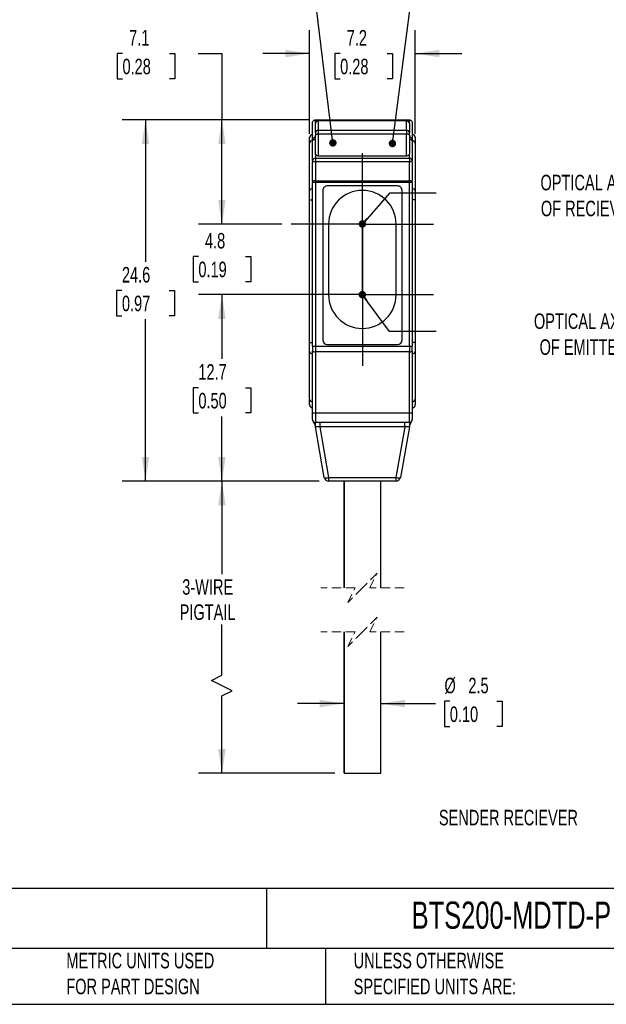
# Model space of a CAD drawing. Header units: millimetres. Extents: x 3 to 137, y 3 to 105.
# Tile 2 of 5: x 61 to 101, y 3 to 70. Entities that reach past the tile are written whole.
import ezdxf

# ---------------------------------------------------------------- set-up
doc = ezdxf.new("R2010")
doc.units = ezdxf.units.MM
doc.header["$LTSCALE"] = 0.5
doc.linetypes.add('CENTERX2', pattern=[20.32, 12.7, -2.54, 2.54, -2.54])
doc.linetypes.add('HIDDEN', pattern=[1.905, 1.27, -0.635])
doc.layers.add('CENTER', color=40, linetype='CENTERX2')
doc.layers.add('DIMENSIONS', color=140, linetype='Continuous', lineweight=25)
doc.layers.add('TEXT', color=140, linetype='Continuous', lineweight=25)
doc.styles.add('SLDTEXTSTYLE0', font='TXT', dxfattribs={"width": 0.7})
doc.dimstyles.new('SLDDIMSTYLE0', dxfattribs={"dimtxt": 1.079004, "dimasz": 1.651, "dimexe": 0, "dimexo": 0.0625, "dimgap": 0.269751, "dimtad": 0, "dimtih": 1, "dimtoh": 1, "dimrnd": 1e-09, "dimzin": 12, "dimdsep": 46, "dimtxsty": 'SLDTEXTSTYLE0', "dimsah": 1, "dimcen": 0.09, "dimadec": 0, "dimazin": 3, "dimtfac": 1, "dimtmove": 0, "dimatfit": 0, "dimfxl": 0, "dimfrac": 2, "dimtolj": 1, "dimtzin": 12, "dimarcsym": 0})
doc.dimstyles.new('SLDDIMSTYLE1', dxfattribs={"dimtxt": 1.079004, "dimasz": 1.651, "dimexe": 0, "dimexo": 0.0625, "dimgap": 0.269751, "dimtad": 0, "dimtih": 1, "dimtoh": 1, "dimrnd": 1e-09, "dimzin": 12, "dimdsep": 46, "dimtxsty": 'SLDTEXTSTYLE0', "dimsah": 1, "dimcen": 0.09, "dimadec": 0, "dimazin": 3, "dimtfac": 1, "dimtofl": 0, "dimtmove": 0, "dimatfit": 3, "dimfxl": 0, "dimfrac": 2, "dimtolj": 1, "dimtzin": 12, "dimarcsym": 0})
doc.dimstyles.new('SLDDIMSTYLE2', dxfattribs={"dimtxt": 0.18, "dimasz": 0.508, "dimexe": 0, "dimexo": 0.0625, "dimgap": 0, "dimtad": 0, "dimtih": 1, "dimtoh": 1, "dimdec": 0, "dimrnd": 1e-09, "dimzin": 0, "dimdsep": 46, "dimtxsty": 'Standard', "dimblk1": 'DOT', "dimblk2": 'DOT', "dimsah": 1, "dimcen": 0.09, "dimadec": 0, "dimazin": 0, "dimtfac": 0.508, "dimtdec": 0, "dimtofl": 0, "dimtmove": 0, "dimatfit": 3, "dimldrblk": 'DOT', "dimfxl": 0, "dimfrac": 2, "dimtolj": 1, "dimtzin": 0, "dimarcsym": 0})

# ---------------------------------------------------------------- blocks, each defined once
blk = doc.blocks.new('_D')
at = {"layer": 'DIMENSIONS'}
for p, q in [((80.796, 62.462), (80.796, 69.507)), ((87.996, 62.462), (87.996, 69.507)), ((80.796, 67.92), (77.621, 67.92)), ((82.884, 67.92), (82.521, 67.92)), ((82.521, 67.92), (82.521, 66.205)), ((86.09, 67.92), (86.452, 67.92)), ((86.452, 67.92), (86.452, 66.205)), ((87.996, 67.92), (91.171, 67.92)), ((82.521, 66.205), (82.884, 66.205)), ((86.452, 66.205), (86.09, 66.205))]:
    blk.add_line(p, q, dxfattribs=at)
for points in [[(80.796, 67.92), (79.145, 68.174), (79.145, 67.666)], [(87.996, 67.92), (89.647, 67.666), (89.647, 68.174)]]:
    blk.add_solid(points, dxfattribs=at)
at = {"layer": 'DIMENSIONS', "char_height": 1.0583, "attachment_point": 1, "style": 'SLDTEXTSTYLE0'}
for s, insert in [('7.2', (83.333, 69.525)), ('0.28', (82.884, 67.569))]:
    blk.add_mtext(s, dxfattribs=dict(at, insert=insert))
blk = doc.blocks.new('_D_1')
at = {"layer": 'DIMENSIONS'}
for p, q in [((81.465, 38.801), (73.246, 38.801)), ((74.833, 38.801), (74.833, 32.476)), ((74.833, 25.584), (74.833, 29.046)), ((74.128, 25.231), (74.833, 25.584)), ((75.539, 24.526), (74.128, 25.231)), ((74.833, 24.173), (75.539, 24.526)), ((74.833, 18.905), (74.833, 24.173)), ((82.511, 18.905), (73.246, 18.905))]:
    blk.add_line(p, q, dxfattribs=at)
for points in [[(74.833, 38.801), (74.579, 37.15), (75.087, 37.15)], [(74.833, 18.905), (75.087, 20.556), (74.579, 20.556)]]:
    blk.add_solid(points, dxfattribs=at)
at = {"layer": 'DIMENSIONS', "char_height": 1.0583, "attachment_point": 1, "style": 'SLDTEXTSTYLE0'}
for s, insert in [('3-WIRE', (72.131, 32.125)), ('PIGTAIL', (71.955, 30.411))]:
    blk.add_mtext(s, dxfattribs=dict(at, insert=insert))
blk = doc.blocks.new('_D_2')
at = {"layer": 'DIMENSIONS'}
for p, q in [((81.461, 51.501), (73.246, 51.501)), ((74.833, 51.501), (74.833, 47.121)), ((73.23, 45.164), (72.868, 45.164)), ((72.868, 45.164), (72.868, 43.449)), ((76.436, 45.164), (76.799, 45.164)), ((76.799, 45.164), (76.799, 43.449)), ((72.868, 43.449), (73.23, 43.449)), ((74.833, 38.801), (74.833, 43.208)), ((76.799, 43.449), (76.436, 43.449)), ((81.465, 38.801), (73.246, 38.801))]:
    blk.add_line(p, q, dxfattribs=at)
for points in [[(74.833, 51.501), (74.579, 49.85), (75.087, 49.85)], [(74.833, 38.801), (75.087, 40.452), (74.579, 40.452)]]:
    blk.add_solid(points, dxfattribs=at)
at = {"layer": 'DIMENSIONS', "char_height": 1.0583, "attachment_point": 1, "style": 'SLDTEXTSTYLE0'}
for s, insert in [('12.7', (73.23, 46.77)), ('0.50', (73.23, 44.813))]:
    blk.add_mtext(s, dxfattribs=dict(at, insert=insert))
blk = doc.blocks.new('_D_3')
at = {"layer": 'DIMENSIONS'}
for p, q in [((74.833, 56.301), (74.833, 59.476)), ((78.921, 56.301), (73.246, 56.301)), ((73.23, 54.098), (72.868, 54.098)), ((72.868, 54.098), (72.868, 52.384)), ((76.436, 54.098), (76.799, 54.098)), ((76.799, 54.098), (76.799, 52.384)), ((72.868, 52.384), (73.23, 52.384)), ((76.799, 52.384), (76.436, 52.384)), ((78.921, 51.501), (73.246, 51.501)), ((74.833, 51.501), (74.833, 48.326))]:
    blk.add_line(p, q, dxfattribs=at)
for points in [[(74.833, 56.301), (75.087, 57.952), (74.579, 57.952)], [(74.833, 51.501), (74.579, 49.85), (75.087, 49.85)]]:
    blk.add_solid(points, dxfattribs=at)
at = {"layer": 'DIMENSIONS', "char_height": 1.0583, "attachment_point": 1, "style": 'SLDTEXTSTYLE0'}
for s, insert in [('4.8', (73.679, 55.704)), ('0.19', (73.23, 53.748))]:
    blk.add_mtext(s, dxfattribs=dict(at, insert=insert))
blk = doc.blocks.new('_D_4')
at = {"layer": 'DIMENSIONS'}
for p, q in [((68.063, 67.92), (67.701, 67.92)), ((67.701, 67.92), (67.701, 66.205)), ((71.27, 67.92), (71.632, 67.92)), ((71.632, 67.92), (71.632, 66.205)), ((73.215, 67.92), (74.833, 67.92)), ((74.833, 67.92), (74.833, 63.401)), ((67.701, 66.205), (68.063, 66.205)), ((71.632, 66.205), (71.27, 66.205)), ((80.761, 63.401), (73.246, 63.401)), ((74.833, 56.301), (74.833, 63.401)), ((78.921, 56.301), (73.246, 56.301))]:
    blk.add_line(p, q, dxfattribs=at)
for points in [[(74.833, 63.401), (74.579, 61.75), (75.087, 61.75)], [(74.833, 56.301), (75.087, 57.952), (74.579, 57.952)]]:
    blk.add_solid(points, dxfattribs=at)
at = {"layer": 'DIMENSIONS', "char_height": 1.0583, "attachment_point": 1, "style": 'SLDTEXTSTYLE0'}
for s, insert in [('7.1', (68.512, 69.525)), ('0.28', (68.063, 67.569))]:
    blk.add_mtext(s, dxfattribs=dict(at, insert=insert))
blk = doc.blocks.new('_D_5')
at = {"layer": 'DIMENSIONS'}
for p, q in [((80.761, 63.401), (68.041, 63.401)), ((69.629, 63.401), (69.629, 53.738)), ((68.026, 51.781), (67.663, 51.781)), ((67.663, 51.781), (67.663, 50.067)), ((71.232, 51.781), (71.594, 51.781)), ((71.594, 51.781), (71.594, 50.067)), ((67.663, 50.067), (68.026, 50.067)), ((69.629, 38.801), (69.629, 49.825)), ((71.594, 50.067), (71.232, 50.067)), ((81.465, 38.801), (68.041, 38.801))]:
    blk.add_line(p, q, dxfattribs=at)
for points in [[(69.629, 63.401), (69.375, 61.75), (69.883, 61.75)], [(69.629, 38.801), (69.883, 40.452), (69.375, 40.452)]]:
    blk.add_solid(points, dxfattribs=at)
at = {"layer": 'DIMENSIONS', "char_height": 1.0583, "attachment_point": 1, "style": 'SLDTEXTSTYLE0'}
for s, insert in [('24.6', (68.026, 53.387)), ('0.97', (68.026, 51.431))]:
    blk.add_mtext(s, dxfattribs=dict(at, insert=insert))
blk = doc.blocks.new('_D_6')
at = {"layer": 'DIMENSIONS'}
for p, q in [((83.146, 23.657), (79.971, 23.657)), ((85.646, 23.657), (89.386, 23.657)), ((90.352, 23.809), (89.99, 23.809)), ((89.99, 23.809), (89.99, 22.094)), ((93.558, 23.809), (93.921, 23.809)), ((93.921, 23.809), (93.921, 22.094)), ((89.99, 22.094), (90.352, 22.094)), ((93.921, 22.094), (93.558, 22.094))]:
    blk.add_line(p, q, dxfattribs=at)
for points in [[(83.146, 23.657), (81.495, 23.911), (81.495, 23.403)], [(85.646, 23.657), (87.297, 23.403), (87.297, 23.911)]]:
    blk.add_solid(points, dxfattribs=at)
at = {"layer": 'DIMENSIONS', "char_height": 1.0583, "attachment_point": 1, "style": 'SLDTEXTSTYLE0'}
for s, insert in [('%%c', (89.986, 25.415)), ('2.5', (91.615, 25.415)), ('0.10', (90.352, 23.459))]:
    blk.add_mtext(s, dxfattribs=dict(at, insert=insert))
blk = doc.blocks.new('_Dot')
at = {"color": 0, "linetype": 'ByBlock', "lineweight": -2}
blk.add_line((-0.5, 0), (-1, 0), dxfattribs=at)
at = {"color": 0, "linetype": 'ByBlock', "const_width": 0.5}
blk.add_lwpolyline([(-0.25, 0, 1), (0.25, 0, 1)], format="xyb", close=True, dxfattribs=at)
blk = doc.blocks.new('SW_CENTERMARKSYMBOL_0')
at = {"layer": 'CENTER', "color": 0}
for p, q in [((0, 2.54), (0, 4.84)), ((0, 0), (0, 2.54)), ((-2.54, 0), (-4.84, 0)), ((0, 0), (-2.54, 0)), ((0, 0), (0, -2.54)), ((0, 0), (2.54, 0)), ((2.54, 0), (4.84, 0)), ((0, -2.54), (0, -4.84))]:
    blk.add_line(p, q, dxfattribs=at)
blk = doc.blocks.new('SW_CENTERMARKSYMBOL_1')
at = {"layer": 'CENTER', "color": 0}
for p, q in [((0, 2.54), (0, 4.84)), ((0, 0), (0, 2.54)), ((-2.54, 0), (-4.84, 0)), ((0, 0), (-2.54, 0)), ((0, 0), (0, -2.54)), ((0, 0), (2.54, 0)), ((2.54, 0), (4.84, 0)), ((0, -2.54), (0, -4.84))]:
    blk.add_line(p, q, dxfattribs=at)

msp = doc.modelspace()

# ---------------------------------------------------------------- linework, layer by layer
for p, q in [((80.9959, 61.98109), (80.9959, 63.20147)), ((81.1959, 63.20147), (81.1959, 63.40147)), ((81.1959, 63.40147), (81.3959, 63.40147)), ((81.1959, 63.20147), (81.1959, 63.16195)), ((81.1959, 62.51889), (81.1959, 63.16195)), ((81.3959, 63.40147), (87.3959, 63.40147)), ((81.3959, 63.40147), (81.3959, 63.3356)), ((81.3959, 63.3356), (81.3959, 62.69254)), ((87.3959, 63.3356), (81.3959, 63.3356)), ((87.3959, 63.40147), (87.3959, 63.3356)), ((87.3959, 63.40147), (87.5959, 63.40147)), ((87.3959, 62.69254), (87.3959, 63.3356)), ((87.5959, 63.20147), (87.5959, 63.40147)), ((87.5959, 63.16195), (87.5959, 63.20147)), ((87.5959, 63.16195), (87.5959, 62.51889)), ((87.7959, 63.20147), (87.7959, 61.98109)), ((81.1959, 62.51889), (81.1959, 62.36073)), ((81.1959, 61.09), (81.1959, 62.36073)), ((81.3959, 62.69254), (87.3959, 62.69254)), ((81.3959, 62.69254), (81.3959, 62.42894)), ((81.3959, 62.42894), (81.3959, 60.94763)), ((87.3959, 62.42894), (81.3959, 62.42894)), ((87.3959, 62.69254), (87.3959, 62.42894)), ((87.3959, 60.94763), (87.3959, 62.42894)), ((87.5959, 62.36073), (87.5959, 62.51889)), ((87.5959, 62.36073), (87.5959, 61.09)), ((80.7959, 61.82715), (80.7959, 62.20147)), ((80.7959, 58.5666), (80.7959, 61.82715)), ((80.9959, 60.60897), (80.9959, 61.98109)), ((87.7959, 61.98109), (87.7959, 60.60897)), ((87.9959, 62.20147), (87.9959, 61.82715)), ((87.9959, 61.82715), (87.9959, 58.5666)), ((81.1959, 61.09), (81.1959, 60.78507)), ((87.5959, 60.78507), (87.5959, 61.09)), ((80.9959, 60.60897), (80.9959, 60.53138)), ((80.9959, 59.23269), (80.9959, 60.53138)), ((81.1959, 60.78507), (87.5959, 60.78507)), ((81.1959, 60.78507), (81.1959, 60.55229)), ((87.5959, 60.55229), (81.1959, 60.55229)), ((81.1959, 60.55229), (81.1959, 59.2536)), ((81.3959, 60.94763), (87.3959, 60.94763)), ((87.5959, 60.78507), (87.5959, 60.55229)), ((87.5959, 59.2536), (87.5959, 60.55229)), ((87.7959, 60.53138), (87.7959, 60.60897)), ((87.7959, 60.53138), (87.7959, 59.23269)), ((80.9959, 59.23269), (80.9959, 59.14907)), ((81.1959, 59.14907), (80.9959, 59.14907)), ((80.9959, 47.99951), (80.9959, 59.14907)), ((81.1959, 59.2536), (87.5959, 59.2536)), ((81.1959, 59.2536), (81.1959, 59.14907)), ((87.5959, 59.14907), (81.1959, 59.14907)), ((81.1959, 59.14907), (81.1959, 47.99951)), ((87.5959, 59.2536), (87.5959, 59.14907)), ((87.5959, 47.99951), (87.5959, 59.14907)), ((87.7959, 59.14907), (87.5959, 59.14907)), ((87.7959, 59.14907), (87.7959, 59.23269)), ((87.7959, 59.14907), (87.7959, 47.99951)), ((80.7959, 57.95376), (80.7959, 58.5666)), ((81.6959, 58.60147), (81.6959, 48.40147)), ((86.7959, 58.90147), (81.9959, 58.90147)), ((87.0959, 48.40147), (87.0959, 58.60147)), ((87.9959, 58.5666), (87.9959, 57.95376)), ((80.7959, 48.24919), (80.7959, 57.95376)), ((80.7959, 57.95376), (80.9959, 57.95376)), ((87.9959, 57.95376), (87.7959, 57.95376)), ((87.9959, 57.95376), (87.9959, 48.24919)), ((82.0959, 56.30147), (82.0959, 51.50147)), ((86.6959, 51.50147), (86.6959, 56.30147)), ((80.7959, 47.63635), (80.7959, 48.24919)), ((80.7959, 48.24919), (80.9959, 48.24919)), ((80.7959, 44.3758), (80.7959, 47.63635)), ((80.9959, 47.99951), (81.1959, 47.99951)), ((80.9959, 47.99951), (80.9959, 47.6465)), ((80.9959, 43.4838), (80.9959, 47.6465)), ((81.1959, 47.99951), (87.5959, 47.99951)), ((81.1959, 47.99951), (81.1959, 47.60728)), ((87.5959, 47.60728), (81.1959, 47.60728)), ((81.1959, 47.60728), (81.1959, 43.44458)), ((81.9959, 48.10147), (86.7959, 48.10147)), ((87.5959, 47.99951), (87.5959, 47.60728)), ((87.5959, 47.99951), (87.7959, 47.99951)), ((87.5959, 43.44458), (87.5959, 47.60728)), ((87.9959, 48.24919), (87.7959, 48.24919)), ((87.7959, 47.6465), (87.7959, 47.99951)), ((87.7959, 47.6465), (87.7959, 43.4838)), ((87.9959, 48.24919), (87.9959, 47.63635)), ((87.9959, 47.63635), (87.9959, 44.3758)), ((80.7959, 44.00147), (80.7959, 44.3758)), ((87.9959, 44.3758), (87.9959, 44.00147)), ((80.9959, 43.00147), (80.9959, 43.4838)), ((81.1959, 43.44458), (87.5959, 43.44458)), ((81.1959, 43.44458), (81.1959, 42.80147)), ((87.5959, 42.80147), (87.5959, 43.44458)), ((87.7959, 43.4838), (87.7959, 43.00147)), ((81.1959, 42.60147), (81.0759, 42.84147)), ((87.5959, 42.80147), (81.1959, 42.80147)), ((81.1959, 42.50147), (81.1959, 42.80147)), ((81.80459, 39.04938), (81.19593, 42.50128)), ((81.49137, 42.50128), (82.10004, 39.04938)), ((81.4959, 42.80147), (81.4959, 42.50147)), ((87.2959, 42.50147), (81.4959, 42.50147)), ((86.69176, 39.04938), (87.30042, 42.50128)), ((87.59586, 42.50128), (86.9872, 39.04938)), ((87.2959, 42.50147), (87.2959, 42.80147)), ((87.7159, 42.84147), (87.5959, 42.60147)), ((87.5959, 42.80147), (87.5959, 42.50147)), ((82.10004, 39.04938), (86.69176, 39.04938)), ((82.10004, 39.04938), (82.10004, 38.80147)), ((86.69176, 38.80147), (86.69176, 39.04938)), ((86.69176, 38.80147), (82.10004, 38.80147)), ((83.1459, 38.80147), (83.1459, 31.53257)), ((83.14595, 31.53257), (83.14595, 38.80147)), ((85.6459, 31.53257), (85.6459, 38.80147)), ((83.1459, 28.53257), (83.1459, 18.9052)), ((83.14595, 18.9052), (83.14595, 28.53257)), ((85.6459, 18.9052), (85.6459, 28.53257)), ((83.14595, 18.9052), (85.64585, 18.9052))]:
    msp.add_line(p, q)
at = {"color": 7, "linetype": 'HIDDEN', "lineweight": 18}
for p, q in [((85.3959, 32.53257), (84.3959, 31.53257)), ((84.8959, 31.53257), (85.3959, 32.53257)), ((83.8959, 31.53257), (81.5584, 31.53257)), ((84.3959, 31.53257), (83.3959, 30.53257)), ((83.3959, 30.53257), (83.8959, 31.53257)), ((87.2334, 31.53257), (84.8959, 31.53257)), ((85.3959, 29.53257), (84.3959, 28.53257)), ((84.8959, 28.53257), (85.3959, 29.53257)), ((83.8959, 28.53257), (81.5584, 28.53257)), ((84.3959, 28.53257), (83.3959, 27.53257)), ((83.3959, 27.53257), (83.8959, 28.53257)), ((87.2334, 28.53257), (84.8959, 28.53257))]:
    msp.add_line(p, q, dxfattribs=at)
at = {"flags": 128}
for points in [[(81.3959, 62.42894), (81.35688, 62.42762), (81.31936, 62.42374), (81.28478, 62.41744), (81.25447, 62.40896), (81.2296, 62.39862), (81.21112, 62.38683), (81.19974, 62.37403), (81.1959, 62.36073)], [(87.5959, 62.36073), (87.59205, 62.37403), (87.58067, 62.38683), (87.56219, 62.39862), (87.53732, 62.40896), (87.50701, 62.41744), (87.47243, 62.42374), (87.43491, 62.42762), (87.3959, 62.42894)]]:
    msp.add_lwpolyline(points, dxfattribs=at)
for centre, radius, start, end in [((81.3959, 63.20147), 0.2, 89.999835, 180.0000983), ((81.38359, 63.14777), 0.18822, 86.2503247, 175.6816175), ((87.3959, 63.20147), 0.2, 359.9999017, 90.000165), ((87.40821, 63.14777), 0.18822, 4.3183825, 93.7496753), ((80.9959, 62.20147), 0.2, 90.0007459, 179.999721), ((81.38359, 62.50471), 0.18823, 86.2515044, 175.6804378), ((87.4082, 62.50471), 0.18823, 4.3195622, 93.7484956), ((87.79589, 62.20147), 0.2, 0.000279, 89.9992541), ((80.97524, 61.80018), 0.18136, 83.4600131, 171.447862), ((87.81655, 61.80018), 0.18136, 8.552138, 96.5399869), ((81.18466, 60.59621), 0.18919, 86.5941834, 176.1318335), ((81.14645, 60.05821), 0.49654, 84.2849483, 107.6501434), ((87.60714, 60.59621), 0.18919, 3.8681665, 93.4058166), ((87.64534, 60.05821), 0.49654, 72.3498566, 95.7150517), ((81.14645, 58.75952), 0.49654, 84.2849483, 107.6501434), ((87.64534, 58.75952), 0.49654, 72.3498566, 95.7150517), ((80.97524, 58.53963), 0.18136, 83.4587913, 171.4484113), ((81.99589, 58.60148), 0.3, 89.999547, 180.000364), ((84.3959, 56.30147), 2.3, 0.0000016, 179.9999984), ((86.7959, 58.60148), 0.3, 359.999636, 90.000453), ((87.81656, 58.53963), 0.18136, 8.5515887, 96.5412087), ((84.3959, 51.50147), 2.3, 180.0000132, 359.9999868), ((81.9959, 48.40147), 0.3, 180.0000025, 269.9999975), ((86.7959, 48.40147), 0.3, 270.0000025, 359.9999975), ((80.97524, 47.66332), 0.18136, 188.5515588, 276.5410706), ((81.14782, 47.89165), 0.28841, 238.212761, 279.5957074), ((87.64397, 47.89165), 0.28841, 260.4042926, 301.787239), ((87.81656, 47.66332), 0.18136, 263.4589294, 351.4484412), ((80.97524, 44.40277), 0.18136, 188.5516684, 276.5408348), ((87.81656, 44.40277), 0.18136, 263.4591652, 351.4483316), ((80.9959, 44.00147), 0.2, 179.9999724, 269.9999942), ((87.7959, 44.00147), 0.2, 270.0000058, 0.0000276), ((81.14782, 43.72895), 0.2884, 238.2124219, 279.5959822), ((81.1959, 43.00147), 0.2, 180.0000691, 269.9999684), ((87.64397, 43.72895), 0.2884, 260.4040178, 301.7875781), ((87.5959, 43.00147), 0.2, 270.0000316, 359.9999309), ((81.95231, 39.49007), 0.46479, 251.4687168, 288.5312832), ((82.10004, 39.10147), 0.3, 190.0000376, 269.9999151), ((86.83948, 39.49007), 0.46479, 251.4687168, 288.5312832), ((86.69176, 39.10147), 0.3, 270.0000849, 349.9999624)]:
    msp.add_arc(centre, radius, start, end)
for points, knots in [([(80.9959, 63.20147), (80.99942, 63.22982), (81.00676, 63.28879), (81.06086, 63.35588), (81.12814, 63.39493), (81.17391, 63.39935), (81.1959, 63.40147)], [0, 0, 0, 0, 0.27026266, 0.56242907, 0.78973712, 1, 1, 1, 1]), ([(87.5959, 63.40147), (87.61439, 63.39998), (87.65278, 63.39687), (87.70716, 63.3712), (87.75525, 63.32815), (87.78938, 63.26913), (87.79378, 63.22343), (87.7959, 63.20147)], [0, 0, 0, 0, 0.17681271, 0.36714904, 0.56354892, 0.79027093, 1, 1, 1, 1]), ([(80.9959, 61.98109), (80.99905, 62.01691), (81.00486, 62.0829), (81.04341, 62.15673), (81.08412, 62.20083), (81.11975, 62.22524), (81.15739, 62.24061), (81.18329, 62.24256), (81.1959, 62.24351)], [0, 0, 0, 0, 0.29426088, 0.54220112, 0.66937119, 0.78672782, 0.89618861, 1, 1, 1, 1]), ([(81.1959, 62.06989), (81.1834, 62.06961), (81.15843, 62.06905), (81.1217, 62.06422), (81.0866, 62.05632), (81.04973, 62.04267), (81.01027, 62.0231), (81.00032, 61.99401), (80.9959, 61.98109)], [0, 0, 0, 0, 0.16011298, 0.32003923, 0.47464658, 0.61860979, 0.83062034, 1, 1, 1, 1]), ([(87.5959, 62.24351), (87.6085, 62.24256), (87.6344, 62.24061), (87.67203, 62.22524), (87.70766, 62.20084), (87.74838, 62.15674), (87.78693, 62.0829), (87.79274, 62.01691), (87.7959, 61.98109)], [0, 0, 0, 0, 0.103783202, 0.213236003, 0.330602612, 0.457796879, 0.705711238, 1, 1, 1, 1]), ([(87.7959, 61.98109), (87.79148, 61.99401), (87.78153, 62.0231), (87.74207, 62.04267), (87.7052, 62.05632), (87.6701, 62.06421), (87.63337, 62.06905), (87.60839, 62.06961), (87.5959, 62.06989)], [0, 0, 0, 0, 0.1693597, 0.3813911, 0.5253146, 0.67990306, 0.83984257, 1, 1, 1, 1]), ([(81.3959, 60.94763), (81.38223, 60.9482), (81.35432, 60.94938), (81.31318, 60.95917), (81.27428, 60.97536), (81.23605, 61.00145), (81.20316, 61.03948), (81.19818, 61.07413), (81.1959, 61.09)], [0, 0, 0, 0, 0.15184259, 0.31006284, 0.46751249, 0.61705895, 0.82462594, 1, 1, 1, 1]), ([(87.5959, 61.09), (87.59193, 61.06943), (87.58306, 61.02347), (87.53249, 60.98261), (87.48261, 60.96033), (87.43948, 60.94955), (87.41023, 60.94826), (87.3959, 60.94763)], [0, 0, 0, 0, 0.22788199, 0.5092541, 0.67396198, 0.84030943, 1, 1, 1, 1]), ([(81.49137, 42.50128), (81.45091, 42.49791), (81.37511, 42.4916), (81.28316, 42.49239), (81.2229, 42.48922), (81.20155, 42.49877), (81.19593, 42.50128)], [0, 0, 0, 0, 0.40871452, 0.76556652, 0.93830159, 1, 1, 1, 1]), ([(81.4959, 42.50147), (81.49505, 42.50146), (81.49354, 42.50145), (81.49204, 42.50133), (81.49137, 42.50128)], [0, 0, 0, 0, 0.55951129, 1, 1, 1, 1]), ([(87.30042, 42.50128), (87.29958, 42.50134), (87.29807, 42.50145), (87.29656, 42.50147), (87.2959, 42.50147)], [0, 0, 0, 0, 0.56041021, 1, 1, 1, 1]), ([(87.59586, 42.50128), (87.58673, 42.49824), (87.55157, 42.48652), (87.48304, 42.49222), (87.39418, 42.4935), (87.33218, 42.49865), (87.30042, 42.50128)], [0, 0, 0, 0, 0.09679877, 0.37254526, 0.67854523, 1, 1, 1, 1])]:
    msp.add_open_spline(points, degree=3, knots=knots)
at = {"layer": 'DIMENSIONS', "flags": 128}
for points in [[(89.42263, 58.41056), (86.24763, 58.41056), (84.39788, 56.31227)], [(89.42263, 48.98128), (86.24763, 48.98128), (84.39252, 51.50178)]]:
    msp.add_lwpolyline(points, dxfattribs=at)
at = {"layer": 'TEXT'}
for p, q in [((136.525, 11.06305), (3.175, 11.06305)), ((77.87945, 11.06305), (77.87945, 6.985)), ((136.525, 6.985), (3.175, 6.985)), ((81.89009, 6.985), (81.89009, 3.175)), ((3.175, 3.175), (136.525, 3.175))]:
    msp.add_line(p, q, dxfattribs=at)

# ---------------------------------------------------------------- block references
at = {"layer": 'CENTER'}
for name, p in [('SW_CENTERMARKSYMBOL_0', (84.3959, 56.30147)), ('SW_CENTERMARKSYMBOL_1', (84.3959, 51.50147))]:
    msp.add_blockref(name, p, dxfattribs=at)
at = {"layer": 'DIMENSIONS', "xscale": 0.508, "yscale": 0.508}
for p, rotation in [((84.39788, 56.31227, 5.35001), 228.6021232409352), ((84.39252, 51.50178, 5.35001), 126.3532548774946)]:
    msp.add_blockref('_Dot', p, dxfattribs=dict(at, rotation=rotation))

# ---------------------------------------------------------------- texts
at = {"layer": 'DIMENSIONS', "char_height": 1.0583333, "attachment_point": 2, "style": 'SLDTEXTSTYLE0'}
for s, insert in [('OPTICAL AXIS^JOF RECIEVER', (99.91049, 59.6638)), ('OPTICAL AXIS^JOF EMITTER', (99.464, 50.2238)), ('SENDER RECIEVER', (94.34239, 16.4192))]:
    msp.add_mtext(s, dxfattribs=dict(at, insert=insert))
at = {"layer": 'TEXT', "attachment_point": 1, "style": 'SLDTEXTSTYLE0'}
for s, insert, char_height in [('AUTONICS PHOTOELECTRIC SENSOR, RECTANGULAR, RETROREFLECTIVE, VISIBLE RED LIGHT EMISSION, 10-200MM SENSING ^JDISTANCE, DARK-ON, PNP, 3-WIRE, PIGTAIL.', (3.98287, 10.14128), 0.79375), ('BTS200-MDTD-P', (87.7509, 10.1713), 1.8520833), ('METRIC UNITS USED ^JFOR PART DESIGN', (64.23919, 6.682), 1.0583333), ('UNLESS OTHERWISE ^JSPECIFIED UNITS ARE:', (83.80396, 6.682), 1.0583333)]:
    msp.add_mtext(s, dxfattribs=dict(at, insert=insert, char_height=char_height))

# ---------------------------------------------------------------- dimensions: what is measured, and where the dimension line sits
at = {"layer": 'DIMENSIONS'}
for base, p1, p2, dimstyle, picture, middle in [((74.83308, 63.40147), (79.5559, 56.30147), (81.3959, 63.40147), 'SLDDIMSTYLE1', '_D_4', (74.83308, 67.91953)), ((69.62886, 63.40147), (82.10004, 38.80147), (81.3959, 63.40147), 'SLDDIMSTYLE1', '_D_5', (69.62886, 51.78142)), ((74.83308, 56.30147), (79.5559, 51.50147), (79.5559, 56.30147), 'SLDDIMSTYLE0', '_D_3', (74.83308, 54.09841)), ((74.83308, 51.50147), (82.10004, 38.80147), (82.0959, 51.50147), 'SLDDIMSTYLE1', '_D_2', (74.83308, 45.16411))]:
    dim = msp.add_linear_dim(base=base, p1=p1, p2=p2, angle=90, dimstyle=dimstyle, dxfattribs=at)
    dim.commit()
    dim.dimension.update_dxf_attribs({"geometry": picture, "text_midpoint": middle, "dimtype": 160})
dim = msp.add_linear_dim(base=(87.9959, 67.91953), p1=(80.7959, 61.82715), p2=(87.9959, 61.82715), dimstyle='SLDDIMSTYLE0', dxfattribs=at)
dim.commit()
dim.dimension.update_dxf_attribs({"geometry": '_D', "text_midpoint": (84.48697, 67.91953), "dimtype": 160})
dim = msp.add_linear_dim(base=(74.83308, 38.80147), p1=(83.14595, 18.9052), p2=(82.10004, 38.80147), angle=90, text='3-WIRE\\PPIGTAIL', dimstyle='SLDDIMSTYLE1', dxfattribs=at)
dim.commit()
dim.dimension.update_dxf_attribs({"geometry": '_D_1', "text_midpoint": (74.83308, 30.76116), "dimtype": 160})
dim = msp.add_linear_dim(base=(85.6459, 23.65735), p1=(83.14595, 18.9052), p2=(85.6459, 18.9052), text='%%c<>', dimstyle='SLDDIMSTYLE0', dxfattribs=at)
dim.commit()
dim.dimension.update_dxf_attribs({"geometry": '_D_6', "text_midpoint": (91.95508, 23.65735), "dimtype": 160})

# ---------------------------------------------------------------- leaders
for points in [[(82.38797, 61.83642), (80.90747, 73.9606), (77.73247, 73.9606)], [(86.44373, 61.79498), (88.03895, 73.9606), (91.21395, 73.9606)]]:
    msp.add_leader(points, dimstyle='SLDDIMSTYLE2', dxfattribs=at)

doc.saveas('drawing.dxf')
